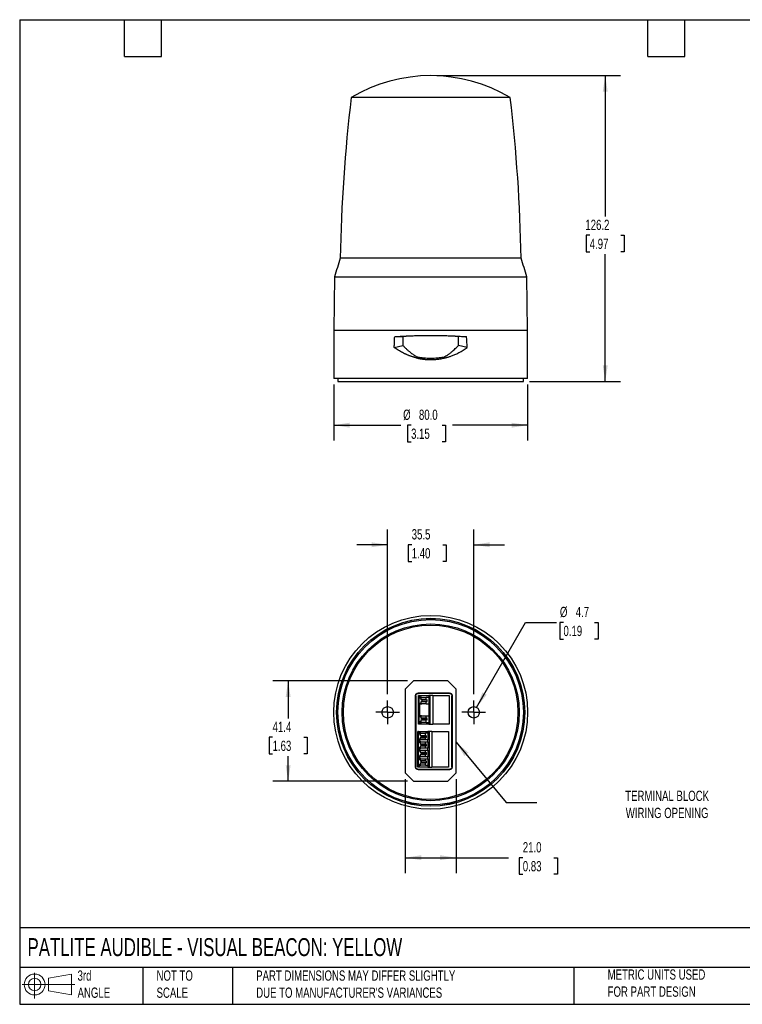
# Model space of a CAD drawing. Header units: millimetres. Extents: x 13 to 546, y 13 to 419.
# Tile 1 of 2: x 13 to 311, y 13 to 419. Entities that reach past the tile are written whole.
import ezdxf

# ---------------------------------------------------------------- set-up
doc = ezdxf.new("R2010")
doc.units = ezdxf.units.MM
doc.header["$LTSCALE"] = 2
doc.linetypes.add('SLD-Center', pattern=[19.05, 15.24, -1.27, 1.27, -1.27])
doc.linetypes.add('SLD-Solid', pattern=[0])
doc.layers.add('CENTER', color=40, linetype='SLD-Center')
doc.layers.add('SLD-DEFPOINTS', color=7, linetype='Continuous')
doc.layers.add('DIMENSIONS', color=140, linetype='SLD-Solid', lineweight=25)
doc.layers.add('TEXT', color=140, linetype='SLD-Solid', lineweight=25)
doc.styles.add('SLDTEXTSTYLE0', font='TXT', dxfattribs={"width": 0.7})
doc.dimstyles.new('SLDDIMSTYLE0', dxfattribs={"dimtxt": 4.316016, "dimasz": 6.604, "dimexe": 0, "dimexo": 0.0625, "dimgap": 1.079004, "dimtad": 0, "dimtih": 1, "dimtoh": 1, "dimrnd": 1e-09, "dimzin": 4, "dimdsep": 46, "dimtxsty": 'SLDTEXTSTYLE0', "dimsah": 1, "dimcen": 0.09, "dimadec": 0, "dimazin": 1, "dimtfac": 1, "dimtofl": 0, "dimtmove": 0, "dimatfit": 3, "dimfxl": 0, "dimfrac": 2, "dimtolj": 1, "dimtzin": 12, "dimarcsym": 0})
doc.dimstyles.new('SLDDIMSTYLE1', dxfattribs={"dimtxt": 4.316016, "dimasz": 6.604, "dimexe": 0, "dimexo": 0.0625, "dimgap": 1.079004, "dimtad": 0, "dimtih": 1, "dimtoh": 1, "dimrnd": 1e-09, "dimzin": 12, "dimdsep": 46, "dimtxsty": 'SLDTEXTSTYLE0', "dimsah": 1, "dimcen": 0.09, "dimadec": 0, "dimazin": 3, "dimtfac": 1, "dimtofl": 0, "dimtmove": 0, "dimatfit": 3, "dimfxl": 0, "dimfrac": 2, "dimtolj": 1, "dimtzin": 12, "dimarcsym": 0})
doc.dimstyles.new('SLDDIMSTYLE2', dxfattribs={"dimtxt": 4.316016, "dimasz": 6.604, "dimexe": 0, "dimexo": 0.0625, "dimgap": 1.079004, "dimtad": 0, "dimtih": 1, "dimtoh": 1, "dimrnd": 1e-09, "dimzin": 12, "dimdsep": 46, "dimtxsty": 'SLDTEXTSTYLE0', "dimsah": 1, "dimcen": 0.09, "dimadec": 0, "dimazin": 3, "dimtfac": 1, "dimtmove": 0, "dimatfit": 0, "dimfxl": 0, "dimfrac": 2, "dimtolj": 1, "dimtzin": 12, "dimarcsym": 0})
doc.dimstyles.new('SLDDIMSTYLE3', dxfattribs={"dimtxt": 4.316016, "dimasz": 6.604, "dimexe": 0, "dimexo": 0.0625, "dimgap": 1.079004, "dimtad": 0, "dimtih": 1, "dimtoh": 1, "dimrnd": 1e-09, "dimzin": 12, "dimdsep": 46, "dimtxsty": 'SLDTEXTSTYLE0', "dimsah": 1, "dimcen": 0, "dimadec": 0, "dimazin": 3, "dimtfac": 1, "dimtofl": 0, "dimtmove": 0, "dimatfit": 3, "dimfxl": 0, "dimfrac": 2, "dimtolj": 1, "dimtzin": 12, "dimarcsym": 0})
doc.dimstyles.new('SLDDIMSTYLE4', dxfattribs={"dimtxt": 0.18, "dimasz": 6.604, "dimexe": 0, "dimexo": 0.0625, "dimgap": 0, "dimtad": 0, "dimtih": 1, "dimtoh": 1, "dimdec": 0, "dimrnd": 1e-09, "dimzin": 0, "dimdsep": 46, "dimtxsty": 'Standard', "dimsah": 1, "dimcen": 0.09, "dimadec": 0, "dimazin": 0, "dimtfac": 6.604, "dimtdec": 0, "dimtofl": 0, "dimtmove": 0, "dimatfit": 3, "dimfxl": 0, "dimfrac": 2, "dimtolj": 1, "dimtzin": 0, "dimarcsym": 0})

# ---------------------------------------------------------------- blocks, each defined once
blk = doc.blocks.new('Block11')
at = {"color": 7, "linetype": 'SLD-Solid', "lineweight": 18}
for p, q in [((5.18, 10.62), (5.18, 0)), ((10.96, 8.33), (20.35, 10.06)), ((10.96, 3.19), (10.96, 8.33)), ((20.35, 10.06), (20.35, 1.46)), ((0, 5.76), (21.75, 5.76)), ((10.96, 3.19), (20.35, 1.46))]:
    blk.add_line(p, q, dxfattribs=at)
for radius in [4.3, 2.57]:
    blk.add_circle((5.18, 5.76), radius, dxfattribs=at)
blk = doc.blocks.new('Block12')
at = {"layer": 'SLD-DEFPOINTS'}
blk.add_blockref('Block11', (0, 0), dxfattribs=at)
blk = doc.blocks.new('_D')
at = {"layer": 'DIMENSIONS'}
for p, q in [((142.21, 268.46), (142.21, 245.39)), ((222.21, 268.46), (222.21, 245.39)), ((142.21, 251.74), (169.89, 251.74)), ((174.12, 251.74), (172.67, 251.74)), ((172.67, 251.74), (172.67, 244.88)), ((186.94, 251.74), (188.39, 251.74)), ((188.39, 251.74), (188.39, 244.88)), ((222.21, 251.74), (191.17, 251.74)), ((172.67, 244.88), (174.12, 244.88)), ((188.39, 244.88), (186.94, 244.88))]:
    blk.add_line(p, q, dxfattribs=at)
for points in [[(142.21, 251.74), (148.82, 250.72), (148.82, 252.75)], [(222.21, 251.74), (215.61, 252.75), (215.61, 250.72)]]:
    blk.add_solid(points, dxfattribs=at)
at = {"layer": 'DIMENSIONS', "char_height": 4.233, "attachment_point": 1, "style": 'SLDTEXTSTYLE0'}
for s, insert in [('%%c', (170.86, 258.16)), ('80.0', (177.37, 258.16)), ('3.15', (174.12, 250.33))]:
    blk.add_mtext(s, dxfattribs=dict(at, insert=insert))
blk = doc.blocks.new('_D_1')
at = {"layer": 'DIMENSIONS'}
for p, q in [((184.75, 396), (260.56, 396)), ((254.21, 396), (254.21, 337.93)), ((247.8, 330.11), (246.35, 330.11)), ((246.35, 330.11), (246.35, 323.25)), ((260.63, 330.11), (262.08, 330.11)), ((262.08, 330.11), (262.08, 323.25)), ((246.35, 323.25), (247.8, 323.25)), ((254.21, 269.8), (254.21, 322.28)), ((262.08, 323.25), (260.63, 323.25)), ((223, 269.8), (260.56, 269.8))]:
    blk.add_line(p, q, dxfattribs=at)
for points in [[(254.21, 396), (253.2, 389.4), (255.23, 389.4)], [(254.21, 269.8), (255.23, 276.41), (253.2, 276.41)]]:
    blk.add_solid(points, dxfattribs=at)
at = {"layer": 'DIMENSIONS', "char_height": 4.233, "attachment_point": 1, "style": 'SLDTEXTSTYLE0'}
for s, insert in [('126.2', (246.01, 336.53)), ('4.97', (247.8, 328.7))]:
    blk.add_mtext(s, dxfattribs=dict(at, insert=insert))
blk = doc.blocks.new('_D_2')
at = {"layer": 'DIMENSIONS'}
for p, q in [((164.46, 140.65), (164.46, 208.73)), ((199.96, 140.65), (199.96, 208.73)), ((164.46, 202.38), (151.76, 202.38)), ((174.38, 202.38), (172.93, 202.38)), ((172.93, 202.38), (172.93, 195.52)), ((187.2, 202.38), (188.65, 202.38)), ((188.65, 202.38), (188.65, 195.52)), ((199.96, 202.38), (212.66, 202.38)), ((172.93, 195.52), (174.38, 195.52)), ((188.65, 195.52), (187.2, 195.52))]:
    blk.add_line(p, q, dxfattribs=at)
for points in [[(164.46, 202.38), (157.86, 203.39), (157.86, 201.36)], [(199.96, 202.38), (206.57, 201.36), (206.57, 203.39)]]:
    blk.add_solid(points, dxfattribs=at)
at = {"layer": 'DIMENSIONS', "char_height": 4.233, "attachment_point": 1, "style": 'SLDTEXTSTYLE0'}
for s, insert in [('35.5', (174.38, 208.8)), ('1.40', (174.38, 200.98))]:
    blk.add_mtext(s, dxfattribs=dict(at, insert=insert))
blk = doc.blocks.new('_D_3')
at = {"layer": 'DIMENSIONS'}
for p, q in [((201.14, 135.26), (221.38, 170.32)), ((221.38, 170.32), (234.08, 170.32)), ((236.98, 170.32), (235.53, 170.32)), ((235.53, 170.32), (235.53, 163.46)), ((249.81, 170.32), (251.26, 170.32)), ((251.26, 170.32), (251.26, 163.46)), ((235.53, 163.46), (236.98, 163.46)), ((251.26, 163.46), (249.81, 163.46))]:
    blk.add_line(p, q, dxfattribs=at)
blk.add_solid([(201.14, 135.26), (205.32, 140.47), (203.56, 141.48)], dxfattribs=at)
at = {"layer": 'DIMENSIONS', "char_height": 4.233, "attachment_point": 1, "style": 'SLDTEXTSTYLE0'}
for s, insert in [('%%c', (235.52, 176.75)), ('4.7', (242.04, 176.75)), ('0.19', (236.98, 168.92))]:
    blk.add_mtext(s, dxfattribs=dict(at, insert=insert))
blk = doc.blocks.new('_D_4')
at = {"layer": 'DIMENSIONS'}
for p, q in [((172.62, 146.17), (117.07, 146.17)), ((123.42, 146.17), (123.42, 130.73)), ((117.01, 122.91), (115.56, 122.91)), ((115.56, 122.91), (115.56, 116.05)), ((129.83, 122.91), (131.28, 122.91)), ((131.28, 122.91), (131.28, 116.05)), ((115.56, 116.05), (117.01, 116.05)), ((123.42, 104.77), (123.42, 115.08)), ((131.28, 116.05), (129.83, 116.05)), ((172.62, 104.77), (117.07, 104.77))]:
    blk.add_line(p, q, dxfattribs=at)
for points in [[(123.42, 146.17), (122.41, 139.57), (124.44, 139.57)], [(123.42, 104.77), (124.44, 111.38), (122.41, 111.38)]]:
    blk.add_solid(points, dxfattribs=at)
at = {"layer": 'DIMENSIONS', "char_height": 4.233, "attachment_point": 1, "style": 'SLDTEXTSTYLE0'}
for s, insert in [('41.4', (117.01, 129.33)), ('1.63', (117.01, 121.51))]:
    blk.add_mtext(s, dxfattribs=dict(at, insert=insert))
blk = doc.blocks.new('_D_5')
at = {"layer": 'DIMENSIONS'}
for p, q in [((171.71, 105.68), (171.71, 66.87)), ((192.71, 105.68), (192.71, 66.87)), ((171.71, 73.22), (192.71, 73.22)), ((192.71, 73.22), (214.36, 73.22)), ((220.21, 73.22), (218.76, 73.22)), ((218.76, 73.22), (218.76, 66.36)), ((233.03, 73.22), (234.48, 73.22)), ((234.48, 73.22), (234.48, 66.36)), ((218.76, 66.36), (220.21, 66.36)), ((234.48, 66.36), (233.03, 66.36))]:
    blk.add_line(p, q, dxfattribs=at)
for points in [[(171.71, 73.22), (178.32, 72.21), (178.32, 74.24)], [(192.71, 73.22), (186.11, 74.24), (186.11, 72.21)]]:
    blk.add_solid(points, dxfattribs=at)
at = {"layer": 'DIMENSIONS', "char_height": 4.233, "attachment_point": 1, "style": 'SLDTEXTSTYLE0'}
for s, insert in [('21.0', (220.21, 79.64)), ('0.83', (220.21, 71.82))]:
    blk.add_mtext(s, dxfattribs=dict(at, insert=insert))
blk = doc.blocks.new('SW_CENTERMARKSYMBOL_0')
at = {"layer": 'CENTER', "color": 0}
for p, q in [((0, 2.54), (0, 4.89)), ((-2.54, 0), (-4.89, 0)), ((0, 0), (-2.54, 0)), ((0, 0), (0, 2.54)), ((0, 0), (0, -2.54)), ((0, 0), (2.54, 0)), ((2.54, 0), (4.89, 0)), ((0, -2.54), (0, -4.89))]:
    blk.add_line(p, q, dxfattribs=at)
blk = doc.blocks.new('SW_CENTERMARKSYMBOL_1')
at = {"layer": 'CENTER', "color": 0}
for p, q in [((0, 2.54), (0, 4.89)), ((-2.54, 0), (-4.89, 0)), ((0, 0), (-2.54, 0)), ((0, 0), (0, 2.54)), ((0, 0), (0, -2.54)), ((0, 0), (2.54, 0)), ((2.54, 0), (4.89, 0)), ((0, -2.54), (0, -4.89))]:
    blk.add_line(p, q, dxfattribs=at)

msp = doc.modelspace()

# ---------------------------------------------------------------- linework, layer by layer
for p, q in [((215.012, 386.962), (149.417, 386.962)), ((219.496, 320.608), (144.933, 320.608)), ((142.598, 313.004), (142.214, 291.004)), ((142.598, 313.004), (221.83, 313.004)), ((222.214, 291.004), (221.83, 313.004)), ((142.214, 291.004), (142.214, 271.004)), ((142.214, 291.004), (222.214, 291.004)), ((222.214, 271.004), (222.214, 291.004)), ((167.214, 283.804), (170.72, 284.681)), ((167.38, 288.254), (170.755, 288.319)), ((197.049, 288.254), (193.674, 288.319)), ((197.214, 283.804), (193.709, 284.681)), ((176.523, 279.933), (176.274, 279.521)), ((222.214, 271.004), (142.214, 271.004)), ((143.964, 271.004), (143.964, 269.804)), ((143.964, 269.804), (182.214, 269.804)), ((182.214, 269.804), (220.464, 269.804)), ((220.464, 269.804), (220.464, 271.004)), ((171.714, 142.721), (175.164, 146.171)), ((171.714, 142.721), (171.714, 108.221)), ((189.264, 146.171), (175.164, 146.171)), ((189.264, 146.171), (192.714, 142.721)), ((192.714, 108.221), (192.714, 142.721)), ((175.988, 110.595), (175.988, 140.148)), ((176.077, 140.059), (175.988, 140.148)), ((176.077, 140.059), (176.077, 110.684)), ((176.988, 141.148), (190.058, 141.148)), ((176.988, 141.148), (177.077, 141.059)), ((189.969, 141.059), (177.077, 141.059)), ((177.164, 128.311), (177.164, 140.131)), ((177.478, 140.131), (177.164, 140.131)), ((177.478, 140.131), (177.478, 139.148)), ((178.132, 139.031), (177.502, 139.031)), ((177.51, 137.031), (177.51, 139.031)), ((177.712, 140.131), (177.712, 139.462)), ((177.712, 140.131), (181.399, 140.131)), ((178.132, 139.371), (178.132, 138.531)), ((178.132, 139.371), (180.338, 139.371)), ((178.556, 138.313), (178.132, 138.531)), ((178.132, 138.531), (180.338, 138.531)), ((178.556, 138.313), (180.762, 138.313)), ((178.556, 138.313), (178.556, 137.75)), ((180.338, 138.531), (180.338, 139.371)), ((181.399, 139.371), (180.338, 139.371)), ((180.338, 138.531), (180.762, 138.313)), ((180.762, 137.75), (180.762, 138.313)), ((181.399, 140.131), (181.399, 139.371)), ((181.823, 140.131), (181.399, 140.131)), ((181.399, 139.371), (181.399, 136.691)), ((181.823, 140.131), (181.823, 128.311)), ((183.046, 140.131), (181.823, 140.131)), ((183.046, 140.131), (183.046, 128.311)), ((183.046, 140.131), (189.864, 140.131)), ((189.864, 140.131), (189.864, 128.311)), ((189.969, 141.059), (190.058, 141.148)), ((191.058, 140.148), (190.969, 140.059)), ((190.969, 110.684), (190.969, 140.059)), ((191.058, 140.148), (191.058, 110.595)), ((177.478, 131.528), (177.478, 136.915)), ((177.502, 137.031), (178.132, 137.031)), ((177.712, 131.842), (177.712, 136.601)), ((178.556, 137.75), (178.132, 137.531)), ((178.132, 137.531), (178.132, 136.691)), ((180.338, 137.531), (178.132, 137.531)), ((180.338, 136.691), (178.132, 136.691)), ((178.556, 137.75), (180.762, 137.75)), ((180.338, 137.531), (180.762, 137.75)), ((180.338, 136.691), (180.338, 137.531)), ((180.338, 136.691), (181.399, 136.691)), ((181.399, 136.691), (181.399, 131.751)), ((178.132, 131.411), (177.502, 131.411)), ((177.51, 129.411), (177.51, 131.411)), ((178.132, 131.751), (178.132, 130.911)), ((178.132, 131.751), (180.338, 131.751)), ((178.132, 130.911), (178.556, 130.693)), ((178.132, 130.911), (180.338, 130.911)), ((178.132, 129.911), (178.556, 130.13)), ((180.762, 130.693), (178.556, 130.693)), ((178.556, 130.693), (178.556, 130.13)), ((180.762, 130.13), (178.556, 130.13)), ((180.338, 130.911), (180.338, 131.751)), ((180.338, 131.751), (181.399, 131.751)), ((180.762, 130.693), (180.338, 130.911)), ((180.762, 130.13), (180.338, 129.911)), ((180.762, 130.13), (180.762, 130.693)), ((181.399, 131.751), (181.399, 129.071)), ((177.478, 128.311), (177.164, 128.311)), ((177.478, 128.311), (177.478, 129.295)), ((177.712, 128.311), (177.478, 128.311)), ((177.502, 129.411), (178.132, 129.411)), ((177.712, 128.981), (177.712, 128.311)), ((181.399, 128.311), (177.712, 128.311)), ((178.132, 129.911), (178.132, 129.071)), ((180.338, 129.911), (178.132, 129.911)), ((180.338, 129.071), (178.132, 129.071)), ((180.338, 129.071), (180.338, 129.911)), ((180.338, 129.071), (181.399, 129.071)), ((181.399, 129.071), (181.399, 128.311)), ((181.399, 128.311), (181.823, 128.311)), ((181.823, 128.311), (183.046, 128.311)), ((189.864, 128.311), (183.046, 128.311)), ((176.864, 110.611), (176.864, 125.311)), ((177.178, 125.311), (176.864, 125.311)), ((177.178, 125.311), (177.178, 124.328)), ((177.178, 120.828), (177.178, 122.095)), ((177.832, 124.211), (177.202, 124.211)), ((177.202, 122.211), (177.832, 122.211)), ((177.21, 122.211), (177.21, 124.211)), ((177.412, 125.311), (177.412, 124.642)), ((177.412, 125.311), (181.099, 125.311)), ((177.832, 124.551), (177.832, 123.711)), ((177.832, 124.551), (180.038, 124.551)), ((177.832, 123.711), (180.038, 123.711)), ((178.256, 123.493), (177.832, 123.711)), ((178.256, 122.93), (177.832, 122.711)), ((177.832, 122.711), (177.832, 121.871)), ((177.832, 122.711), (180.038, 122.711)), ((178.256, 123.493), (180.462, 123.493)), ((178.256, 123.493), (178.256, 122.93)), ((178.256, 122.93), (180.462, 122.93)), ((180.038, 123.711), (180.038, 124.551)), ((181.099, 124.551), (180.038, 124.551)), ((180.038, 123.711), (180.462, 123.493)), ((180.038, 122.711), (180.462, 122.93)), ((180.038, 121.871), (180.038, 122.711)), ((180.462, 122.93), (180.462, 123.493)), ((181.099, 125.311), (181.099, 124.551)), ((181.523, 125.311), (181.099, 125.311)), ((181.099, 124.551), (181.099, 121.871)), ((181.523, 125.311), (181.523, 110.611)), ((182.746, 125.311), (181.523, 125.311)), ((182.746, 125.311), (182.746, 110.611)), ((182.746, 125.311), (189.564, 125.311)), ((189.564, 125.311), (189.564, 110.611)), ((177.178, 118.594), (177.178, 117.328)), ((177.832, 120.711), (177.202, 120.711)), ((177.202, 118.711), (177.832, 118.711)), ((177.21, 118.711), (177.21, 120.711)), ((177.412, 121.781), (177.412, 121.142)), ((177.412, 118.281), (177.412, 117.642)), ((180.038, 121.871), (177.832, 121.871)), ((177.832, 121.051), (177.832, 120.211)), ((177.832, 121.051), (180.038, 121.051)), ((177.832, 120.211), (178.256, 119.993)), ((177.832, 120.211), (180.038, 120.211)), ((178.256, 119.43), (177.832, 119.211)), ((177.832, 119.211), (177.832, 118.371)), ((180.038, 119.211), (177.832, 119.211)), ((180.038, 118.371), (177.832, 118.371)), ((178.256, 119.993), (180.462, 119.993)), ((178.256, 119.993), (178.256, 119.43)), ((180.462, 119.43), (178.256, 119.43)), ((181.099, 121.871), (180.038, 121.871)), ((180.038, 120.211), (180.038, 121.051)), ((180.038, 121.051), (181.099, 121.051)), ((180.462, 119.993), (180.038, 120.211)), ((180.038, 119.211), (180.462, 119.43)), ((180.038, 118.371), (180.038, 119.211)), ((181.099, 118.371), (180.038, 118.371)), ((180.462, 119.43), (180.462, 119.993)), ((181.099, 121.051), (181.099, 121.871)), ((181.099, 121.051), (181.099, 118.371)), ((181.099, 117.551), (181.099, 118.371)), ((177.178, 115.094), (177.178, 113.828)), ((177.832, 117.211), (177.202, 117.211)), ((177.202, 115.211), (177.832, 115.211)), ((177.21, 115.211), (177.21, 117.211)), ((177.412, 114.781), (177.412, 114.142)), ((177.832, 117.551), (177.832, 116.711)), ((177.832, 117.551), (180.038, 117.551)), ((177.832, 116.711), (178.256, 116.493)), ((177.832, 116.711), (180.038, 116.711)), ((178.256, 115.93), (177.832, 115.711)), ((177.832, 115.711), (177.832, 114.871)), ((180.038, 115.711), (177.832, 115.711)), ((180.038, 114.871), (177.832, 114.871)), ((177.832, 114.051), (177.832, 113.211)), ((177.832, 114.051), (180.038, 114.051)), ((178.256, 116.493), (180.462, 116.493)), ((178.256, 116.493), (178.256, 115.93)), ((180.462, 115.93), (178.256, 115.93)), ((180.038, 116.711), (180.038, 117.551)), ((180.038, 117.551), (181.099, 117.551)), ((180.462, 116.493), (180.038, 116.711)), ((180.038, 115.711), (180.462, 115.93)), ((180.038, 114.871), (180.038, 115.711)), ((181.099, 114.871), (180.038, 114.871)), ((180.038, 113.211), (180.038, 114.051)), ((180.038, 114.051), (181.099, 114.051)), ((180.462, 115.93), (180.462, 116.493)), ((181.099, 117.551), (181.099, 114.871)), ((181.099, 114.051), (181.099, 114.871)), ((181.099, 114.051), (181.099, 111.371)), ((175.988, 110.595), (176.077, 110.684)), ((177.178, 110.611), (176.864, 110.611)), ((177.178, 111.594), (177.178, 110.611)), ((177.832, 113.711), (177.202, 113.711)), ((177.202, 111.711), (177.832, 111.711)), ((177.21, 111.711), (177.21, 113.711)), ((177.412, 111.281), (177.412, 110.611)), ((181.099, 110.611), (177.412, 110.611)), ((180.038, 113.211), (177.832, 113.211)), ((177.832, 113.211), (178.256, 112.993)), ((177.832, 112.211), (178.256, 112.43)), ((177.832, 112.211), (177.832, 111.371)), ((180.038, 112.211), (177.832, 112.211)), ((180.038, 111.371), (177.832, 111.371)), ((180.462, 112.993), (178.256, 112.993)), ((178.256, 112.993), (178.256, 112.43)), ((180.462, 112.43), (178.256, 112.43)), ((180.462, 112.993), (180.038, 113.211)), ((180.462, 112.43), (180.038, 112.211)), ((180.038, 111.371), (180.038, 112.211)), ((180.038, 111.371), (181.099, 111.371)), ((180.462, 112.43), (180.462, 112.993)), ((181.099, 111.371), (181.099, 110.611)), ((181.099, 110.611), (181.523, 110.611)), ((181.523, 110.611), (182.746, 110.611)), ((189.564, 110.611), (182.746, 110.611)), ((190.969, 110.684), (191.058, 110.595)), ((175.164, 104.771), (171.714, 108.221)), ((177.077, 109.684), (176.988, 109.595)), ((176.988, 109.595), (190.058, 109.595)), ((189.969, 109.684), (177.077, 109.684)), ((192.714, 108.221), (189.264, 104.771)), ((190.058, 109.595), (189.969, 109.684)), ((175.164, 104.771), (189.264, 104.771))]:
    msp.add_line(p, q)
at = {"flags": 128}
msp.add_lwpolyline([(188.155, 279.52), (188.139, 279.546), (188.11, 279.595), (188.08, 279.643), (188.051, 279.692), (188.022, 279.741), (187.906, 279.932)], dxfattribs=at)
for centre, radius in [((182.214, 133.221), 40), ((182.214, 133.221), 38.8), ((182.214, 133.221), 38.766), ((182.214, 133.221), 38.25), ((182.214, 133.221), 36.5), ((182.214, 133.221), 36), ((164.464, 133.221), 2.35), ((199.964, 133.221), 2.35)]:
    msp.add_circle(centre, radius)
for centre, radius, start, end in [((182.214, 332.004), 64, 59.17215, 120.82785), ((794.847, 310.017), 650, 173.20155, 179.066406), ((-430.418, 310.017), 650, 0.933594, 6.79845), ((296.671, 269.858), 160, 161.50727, 164.35571), ((67.758, 269.858), 160, 15.64429, 18.49273)]:
    msp.add_arc(centre, radius, start, end)
for points, knots in [([(167.38, 288.254), (167.583, 288.268), (167.989, 288.298), (168.6, 288.341), (169.211, 288.382), (169.821, 288.42), (170.43, 288.457), (171.038, 288.492), (171.645, 288.525), (172.251, 288.556), (172.854, 288.586), (173.456, 288.613), (174.056, 288.638), (175.704, 288.703), (178.418, 288.78), (182.209, 288.816), (185.996, 288.781), (188.849, 288.7), (190.784, 288.622), (191.822, 288.574), (192.864, 288.521), (193.909, 288.463), (194.957, 288.399), (196.006, 288.329), (196.7, 288.279), (197.049, 288.254)], [0, 0, 0, 0, 0.0216221, 0.0431005, 0.0644353, 0.0856266, 0.1066745, 0.1275792, 0.1483408, 0.1689595, 0.1894355, 0.2097688, 0.2299597, 0.2500083, 0.3756834, 0.4999412, 0.623809, 0.7491198, 0.7837865, 0.8188431, 0.8542902, 0.8901288, 0.9263595, 0.962983, 1, 1, 1, 1]), ([(193.674, 288.319), (191.826, 288.427), (189.951, 288.506), (186.145, 288.608), (184.214, 288.632), (180.298, 288.632), (178.352, 288.609), (174.491, 288.506), (172.602, 288.427), (170.755, 288.319)], [0, 0, 0, 0, 0.25, 0.25, 0.5, 0.5, 0.75, 0.75, 1, 1, 1, 1]), ([(167.214, 283.804), (167.215, 284.052), (167.217, 284.546), (167.231, 285.288), (167.254, 286.03), (167.286, 286.771), (167.327, 287.513), (167.362, 288.007), (167.38, 288.254)], [0, 0, 0, 0, 0.1665616, 0.3331257, 0.4997221, 0.6663802, 0.8331297, 1, 1, 1, 1]), ([(170.72, 284.681), (170.845, 284.548), (171.093, 284.283), (171.474, 283.895), (171.858, 283.517), (172.247, 283.149), (172.639, 282.792), (173.035, 282.444), (173.501, 282.051), (174.039, 281.619), (174.652, 281.156), (175.27, 280.722), (175.891, 280.312), (176.313, 280.059), (176.523, 279.933)], [0, 0, 0, 0, 0.07337407, 0.14606485, 0.21809159, 0.28947405, 0.36023256, 0.43038797, 0.49996168, 0.60362439, 0.70537085, 0.80528736, 0.90346506, 1, 1, 1, 1]), ([(187.906, 279.932), (188.038, 280.011), (188.304, 280.169), (188.696, 280.418), (189.086, 280.675), (189.474, 280.942), (189.858, 281.218), (190.24, 281.504), (190.618, 281.799), (191.104, 282.193), (191.691, 282.697), (192.375, 283.325), (193.051, 283.985), (193.488, 284.447), (193.709, 284.681)], [0, 0, 0, 0, 0.06082972, 0.12208696, 0.18379477, 0.24597572, 0.30865186, 0.37184473, 0.43557533, 0.49986416, 0.62093581, 0.74457547, 0.87089518, 1, 1, 1, 1]), ([(176.274, 279.521), (176.124, 279.558), (175.824, 279.633), (175.377, 279.756), (174.933, 279.887), (174.492, 280.026), (174.053, 280.172), (173.617, 280.327), (173.184, 280.49), (172.753, 280.662), (172.326, 280.841), (171.901, 281.029), (171.318, 281.299), (170.584, 281.666), (169.71, 282.148), (168.856, 282.664), (168.021, 283.214), (167.484, 283.607), (167.214, 283.804)], [0, 0, 0, 0, 0.0450692, 0.0901722, 0.1353234, 0.1805366, 0.2258261, 0.2712058, 0.3166896, 0.3622912, 0.4080245, 0.453903, 0.4999401, 0.5990707, 0.6985136, 0.7983982, 0.8988519, 1, 1, 1, 1]), ([(188.155, 279.52), (188.304, 279.557), (188.618, 279.636), (189.111, 279.772), (189.651, 279.934), (190.236, 280.123), (190.862, 280.344), (191.528, 280.6), (192.23, 280.893), (193.011, 281.248), (193.85, 281.667), (194.725, 282.15), (195.578, 282.668), (196.411, 283.216), (196.946, 283.608), (197.214, 283.804)], [0, 0, 0, 0, 0.0446585, 0.0944982, 0.1495064, 0.2096387, 0.2748111, 0.3449428, 0.4200005, 0.4999494, 0.5996483, 0.6993111, 0.7991662, 0.8993683, 1, 1, 1, 1]), ([(176.274, 279.521), (176.432, 279.483), (176.747, 279.408), (177.221, 279.307), (177.691, 279.216), (178.158, 279.134), (178.622, 279.062), (179.084, 279), (179.542, 278.946), (179.998, 278.902), (180.45, 278.866), (180.898, 278.838), (181.342, 278.819), (181.782, 278.807), (182.357, 278.802), (183.07, 278.814), (183.922, 278.858), (184.775, 278.93), (185.625, 279.032), (186.473, 279.163), (187.318, 279.323), (187.875, 279.454), (188.155, 279.52)], [0, 0, 0, 0, 0.0410081, 0.0815213, 0.1215678, 0.1611748, 0.2003686, 0.2391744, 0.2776144, 0.3156912, 0.353397, 0.3907246, 0.4276669, 0.4642176, 0.5003707, 0.5709721, 0.6419016, 0.7130698, 0.7843883, 0.855882, 0.9277009, 1, 1, 1, 1]), ([(176.523, 279.933), (176.648, 279.907), (176.901, 279.856), (177.287, 279.787), (177.681, 279.723), (178.085, 279.666), (178.497, 279.614), (178.918, 279.568), (179.669, 279.498), (180.769, 279.43), (182.217, 279.402), (183.664, 279.43), (184.869, 279.505), (185.826, 279.599), (186.545, 279.691), (187.237, 279.799), (187.685, 279.888), (187.906, 279.932)], [0, 0, 0, 0, 0.0338011, 0.0682235, 0.1032788, 0.1389776, 0.1753304, 0.2123469, 0.2500363, 0.3728627, 0.5002183, 0.6274977, 0.7502664, 0.8157653, 0.8791845, 0.9405767, 1, 1, 1, 1]), ([(175.988, 140.148), (175.988, 140.266), (176.01, 140.393), (176.107, 140.639), (176.183, 140.757), (176.379, 140.952), (176.497, 141.029), (176.743, 141.126), (176.87, 141.148), (176.988, 141.148)], [0, 0, 0, 0, 0.25, 0.25, 0.5, 0.5, 0.75, 0.75, 1, 1, 1, 1]), ([(176.077, 140.059), (176.077, 140.177), (176.099, 140.304), (176.196, 140.55), (176.272, 140.668), (176.468, 140.863), (176.586, 140.94), (176.832, 141.037), (176.959, 141.059), (177.077, 141.059)], [0, 0, 0, 0, 0.25, 0.25, 0.5, 0.5, 0.75, 0.75, 1, 1, 1, 1]), ([(177.478, 140.131), (177.478, 140.131), (177.498, 140.131), (177.579, 140.131), (177.64, 140.131), (177.712, 140.131)], [0, 0, 0, 0, 0.5, 0.5, 1, 1, 1, 1]), ([(177.478, 139.148), (177.478, 139.209), (177.496, 139.27), (177.573, 139.379), (177.632, 139.427), (177.712, 139.462)], [0, 0, 0, 0, 0.5, 0.5, 1, 1, 1, 1]), ([(177.712, 139.462), (177.83, 139.495), (178.066, 139.562), (178.347, 139.497), (178.482, 139.394), (178.511, 139.371)], [0, 0, 0, 0, 0.4399201, 0.8779925, 1, 1, 1, 1]), ([(189.969, 141.059), (190.087, 141.059), (190.214, 141.037), (190.46, 140.94), (190.579, 140.863), (190.774, 140.668), (190.85, 140.55), (190.948, 140.304), (190.969, 140.177), (190.969, 140.059)], [0, 0, 0, 0, 0.25, 0.25, 0.5, 0.5, 0.75, 0.75, 1, 1, 1, 1]), ([(190.058, 141.148), (190.176, 141.148), (190.303, 141.126), (190.549, 141.029), (190.668, 140.952), (190.863, 140.757), (190.939, 140.639), (191.037, 140.393), (191.058, 140.266), (191.058, 140.148)], [0, 0, 0, 0, 0.25, 0.25, 0.5, 0.5, 0.75, 0.75, 1, 1, 1, 1]), ([(177.712, 136.601), (177.632, 136.636), (177.574, 136.683), (177.496, 136.792), (177.478, 136.853), (177.478, 136.915)], [0, 0, 0, 0, 0.5, 0.5, 1, 1, 1, 1]), ([(178.501, 136.691), (178.427, 136.643), (178.179, 136.482), (177.904, 136.552), (177.712, 136.601)], [0, 0, 0, 0, 0.3012052, 1, 1, 1, 1]), ([(177.478, 131.528), (177.478, 131.589), (177.496, 131.65), (177.573, 131.759), (177.632, 131.807), (177.712, 131.842)], [0, 0, 0, 0, 0.5, 0.5, 1, 1, 1, 1]), ([(177.712, 131.842), (177.83, 131.875), (178.066, 131.942), (178.347, 131.877), (178.482, 131.774), (178.511, 131.751)], [0, 0, 0, 0, 0.4403551, 0.8784911, 1, 1, 1, 1]), ([(177.712, 128.981), (177.632, 129.016), (177.574, 129.063), (177.496, 129.172), (177.478, 129.233), (177.478, 129.295)], [0, 0, 0, 0, 0.5, 0.5, 1, 1, 1, 1]), ([(178.501, 129.071), (178.427, 129.023), (178.179, 128.862), (177.904, 128.932), (177.712, 128.981)], [0, 0, 0, 0, 0.3017984, 1, 1, 1, 1]), ([(177.178, 125.311), (177.178, 125.311), (177.198, 125.311), (177.279, 125.311), (177.34, 125.311), (177.412, 125.311)], [0, 0, 0, 0, 0.5, 0.5, 1, 1, 1, 1]), ([(177.178, 124.328), (177.178, 124.389), (177.196, 124.45), (177.273, 124.559), (177.332, 124.607), (177.412, 124.642)], [0, 0, 0, 0, 0.5, 0.5, 1, 1, 1, 1]), ([(177.412, 121.781), (177.332, 121.816), (177.274, 121.863), (177.196, 121.972), (177.178, 122.033), (177.178, 122.095)], [0, 0, 0, 0, 0.5, 0.5, 1, 1, 1, 1]), ([(177.412, 124.642), (177.53, 124.675), (177.766, 124.742), (178.047, 124.677), (178.182, 124.574), (178.211, 124.551)], [0, 0, 0, 0, 0.4399201, 0.8779925, 1, 1, 1, 1]), ([(177.178, 120.828), (177.178, 120.889), (177.196, 120.95), (177.273, 121.059), (177.332, 121.107), (177.412, 121.142)], [0, 0, 0, 0, 0.5, 0.5, 1, 1, 1, 1]), ([(177.412, 118.281), (177.306, 118.328), (177.238, 118.396), (177.187, 118.511), (177.178, 118.552), (177.178, 118.633), (177.185, 118.674), (177.202, 118.711)], [0, 0, 0, 0, 0.5, 0.5, 0.75, 0.75, 1, 1, 1, 1]), ([(178.201, 121.871), (178.127, 121.823), (177.879, 121.662), (177.604, 121.732), (177.412, 121.781)], [0, 0, 0, 0, 0.3012052, 1, 1, 1, 1]), ([(177.412, 121.142), (177.53, 121.175), (177.766, 121.242), (178.047, 121.177), (178.182, 121.074), (178.211, 121.051)], [0, 0, 0, 0, 0.4403551, 0.8784911, 1, 1, 1, 1]), ([(178.201, 118.371), (178.127, 118.323), (177.879, 118.162), (177.604, 118.232), (177.412, 118.281)], [0, 0, 0, 0, 0.3012052, 1, 1, 1, 1]), ([(177.202, 117.211), (177.185, 117.249), (177.178, 117.29), (177.178, 117.37), (177.187, 117.411), (177.221, 117.488), (177.246, 117.524), (177.315, 117.589), (177.359, 117.618), (177.412, 117.642)], [0, 0, 0, 0, 0.25, 0.25, 0.5, 0.5, 0.75, 0.75, 1, 1, 1, 1]), ([(177.412, 114.781), (177.306, 114.828), (177.238, 114.896), (177.187, 115.011), (177.178, 115.052), (177.178, 115.133), (177.185, 115.174), (177.202, 115.211)], [0, 0, 0, 0, 0.5, 0.5, 0.75, 0.75, 1, 1, 1, 1]), ([(177.202, 113.711), (177.185, 113.749), (177.178, 113.79), (177.178, 113.87), (177.187, 113.911), (177.221, 113.988), (177.246, 114.024), (177.315, 114.089), (177.359, 114.118), (177.412, 114.142)], [0, 0, 0, 0, 0.25, 0.25, 0.5, 0.5, 0.75, 0.75, 1, 1, 1, 1]), ([(177.412, 117.642), (177.53, 117.675), (177.766, 117.742), (178.047, 117.677), (178.182, 117.574), (178.211, 117.551)], [0, 0, 0, 0, 0.44035511, 0.87849109, 1, 1, 1, 1]), ([(178.201, 114.871), (178.127, 114.823), (177.879, 114.662), (177.604, 114.732), (177.412, 114.781)], [0, 0, 0, 0, 0.3012052, 1, 1, 1, 1]), ([(177.412, 114.142), (177.53, 114.175), (177.766, 114.242), (178.047, 114.177), (178.182, 114.074), (178.211, 114.051)], [0, 0, 0, 0, 0.4403551, 0.8784911, 1, 1, 1, 1]), ([(176.988, 109.595), (176.87, 109.595), (176.743, 109.617), (176.497, 109.714), (176.379, 109.79), (176.183, 109.986), (176.107, 110.104), (176.01, 110.35), (175.988, 110.477), (175.988, 110.595)], [0, 0, 0, 0, 0.25, 0.25, 0.5, 0.5, 0.75, 0.75, 1, 1, 1, 1]), ([(177.077, 109.684), (176.959, 109.684), (176.832, 109.706), (176.586, 109.803), (176.468, 109.879), (176.272, 110.075), (176.196, 110.193), (176.099, 110.439), (176.077, 110.566), (176.077, 110.684)], [0, 0, 0, 0, 0.25, 0.25, 0.5, 0.5, 0.75, 0.75, 1, 1, 1, 1]), ([(177.412, 110.611), (177.353, 110.611), (177.231, 110.611), (177.167, 110.611), (177.181, 110.611), (177.182, 110.611)], [0, 0, 0, 0, 0.4586918, 0.9426878, 1, 1, 1, 1]), ([(177.412, 111.281), (177.306, 111.328), (177.238, 111.396), (177.187, 111.511), (177.178, 111.552), (177.178, 111.633), (177.185, 111.674), (177.202, 111.711)], [0, 0, 0, 0, 0.5, 0.5, 0.75, 0.75, 1, 1, 1, 1]), ([(178.201, 111.371), (178.127, 111.323), (177.879, 111.162), (177.604, 111.232), (177.412, 111.281)], [0, 0, 0, 0, 0.3017984, 1, 1, 1, 1]), ([(190.969, 110.684), (190.969, 110.566), (190.948, 110.439), (190.85, 110.193), (190.774, 110.075), (190.579, 109.879), (190.46, 109.803), (190.214, 109.706), (190.087, 109.684), (189.969, 109.684)], [0, 0, 0, 0, 0.25, 0.25, 0.5, 0.5, 0.75, 0.75, 1, 1, 1, 1]), ([(191.058, 110.595), (191.058, 110.477), (191.037, 110.35), (190.939, 110.104), (190.863, 109.986), (190.668, 109.79), (190.549, 109.714), (190.303, 109.617), (190.176, 109.595), (190.058, 109.595)], [0, 0, 0, 0, 0.25, 0.25, 0.5, 0.5, 0.75, 0.75, 1, 1, 1, 1])]:
    msp.add_open_spline(points, degree=3, knots=knots)
for points in [[(170.755, 288.319), (170.707, 287.107), (170.696, 285.893), (170.72, 284.681)], [(193.709, 284.681), (193.733, 285.893), (193.721, 287.107), (193.674, 288.319)], [(197.214, 283.804), (197.214, 285.29), (197.159, 286.773), (197.049, 288.254)], [(177.502, 139.031), (177.486, 139.068), (177.478, 139.108), (177.478, 139.148)], [(177.478, 136.915), (177.478, 136.955), (177.486, 136.995), (177.502, 137.031)], [(177.502, 131.411), (177.486, 131.448), (177.478, 131.488), (177.478, 131.528)], [(177.478, 129.295), (177.478, 129.335), (177.486, 129.375), (177.502, 129.411)], [(177.202, 124.211), (177.186, 124.248), (177.178, 124.288), (177.178, 124.328)], [(177.178, 122.095), (177.178, 122.135), (177.186, 122.175), (177.202, 122.211)], [(177.202, 120.711), (177.186, 120.748), (177.178, 120.788), (177.178, 120.828)]]:
    msp.add_open_spline(points, degree=3)
at = {"layer": 'TEXT'}
for p, q in [((12.7, 419.1), (546.1, 419.1)), ((12.7, 419.1), (12.7, 12.7)), ((55.88, 403.86), (55.88, 419.1)), ((71.12, 403.86), (71.12, 419.1)), ((271.78, 403.86), (271.78, 419.1)), ((287.02, 403.86), (287.02, 419.1)), ((55.88, 403.86), (71.12, 403.86)), ((271.78, 403.86), (287.02, 403.86)), ((546.1, 44.252), (12.7, 44.252)), ((546.1, 27.94), (12.7, 27.94)), ((63.5, 27.94), (63.5, 12.7)), ((100.423, 27.94), (100.423, 12.7)), ((241.293, 27.94), (241.293, 12.7)), ((12.7, 12.7), (546.1, 12.7))]:
    msp.add_line(p, q, dxfattribs=at)

# ---------------------------------------------------------------- block references
at = {"layer": 'CENTER'}
for name, p in [('SW_CENTERMARKSYMBOL_0', (164.464, 133.221)), ('SW_CENTERMARKSYMBOL_1', (199.964, 133.221))]:
    msp.add_blockref(name, p, dxfattribs=at)
at = {"layer": 'SLD-DEFPOINTS'}
msp.add_blockref('Block12', (13.676, 15.108), dxfattribs=at)

# ---------------------------------------------------------------- texts
at = {"layer": 'TEXT', "style": 'SLDTEXTSTYLE0'}
for s, insert, char_height, attachment_point in [('TERMINAL BLOCK^JWIRING OPENING', (279.738, 100.867), 4.23333, 2), ('PATLITE AUDIBLE - VISUAL BEACON: YELLOW', (15.931, 40.013), 7.40833, 1), ('3rd^JANGLE', (36.564, 26.675), 4.2333, 1), ('NOT TO^JSCALE', (69.15, 26.675), 4.23333, 1), ("PART DIMENSIONS MAY DIFFER SLIGHTLY ^JDUE TO MANUFACTURER'S VARIANCES", (110.239, 26.682), 4.23333, 1), ('METRIC UNITS USED ^JFOR PART DESIGN', (255.209, 27.112), 4.23333, 1)]:
    msp.add_mtext(s, dxfattribs=dict(at, insert=insert, char_height=char_height, attachment_point=attachment_point))

# ---------------------------------------------------------------- dimensions: what is measured, and where the dimension line sits
at = {"layer": 'DIMENSIONS'}
for base, p1, p2, picture, middle in [((254.214, 396.004), (220.464, 269.804), (182.214, 396.004), '_D_1', (254.214, 330.107)), ((123.421, 104.771), (175.164, 146.171), (175.164, 104.771), '_D_4', (123.421, 122.909))]:
    dim = msp.add_linear_dim(base=base, p1=p1, p2=p2, angle=90, dimstyle='SLDDIMSTYLE1', dxfattribs=at)
    dim.commit()
    dim.dimension.update_dxf_attribs({"geometry": picture, "text_midpoint": middle, "dimtype": 160})
dim = msp.add_linear_dim(base=(142.214, 251.736), p1=(222.214, 271.004), p2=(142.214, 271.004), text='%%c<>', dimstyle='SLDDIMSTYLE0', dxfattribs=at)
dim.commit()
dim.dimension.update_dxf_attribs({"geometry": '_D', "text_midpoint": (180.529, 251.736), "dimtype": 160})
for base, p1, p2, dimstyle, picture, middle in [((164.464, 202.378), (199.964, 138.111), (164.464, 138.111), 'SLDDIMSTYLE2', '_D_2', (180.79, 202.378)), ((192.714, 73.221), (171.714, 108.221), (192.714, 108.221), 'SLDDIMSTYLE0', '_D_5', (226.618, 73.221))]:
    dim = msp.add_linear_dim(base=base, p1=p1, p2=p2, dimstyle=dimstyle, dxfattribs=at)
    dim.commit()
    dim.dimension.update_dxf_attribs({"geometry": picture, "text_midpoint": middle, "dimtype": 160})
dim = msp.add_diameter_dim_2p(p1=(198.789, 131.186), p2=(201.139, 135.257), dimstyle='SLDDIMSTYLE3', dxfattribs=at)
dim.commit()
dim.dimension.update_dxf_attribs({"geometry": '_D_3', "text_midpoint": (243.396, 170.323), "dimtype": 163})

# ---------------------------------------------------------------- leaders
at = {"layer": 'TEXT'}
msp.add_leader([(192.714, 120.947), (213.354, 96.053), (226.054, 96.053)], dimstyle='SLDDIMSTYLE4', dxfattribs=at)

doc.saveas('drawing.dxf')
